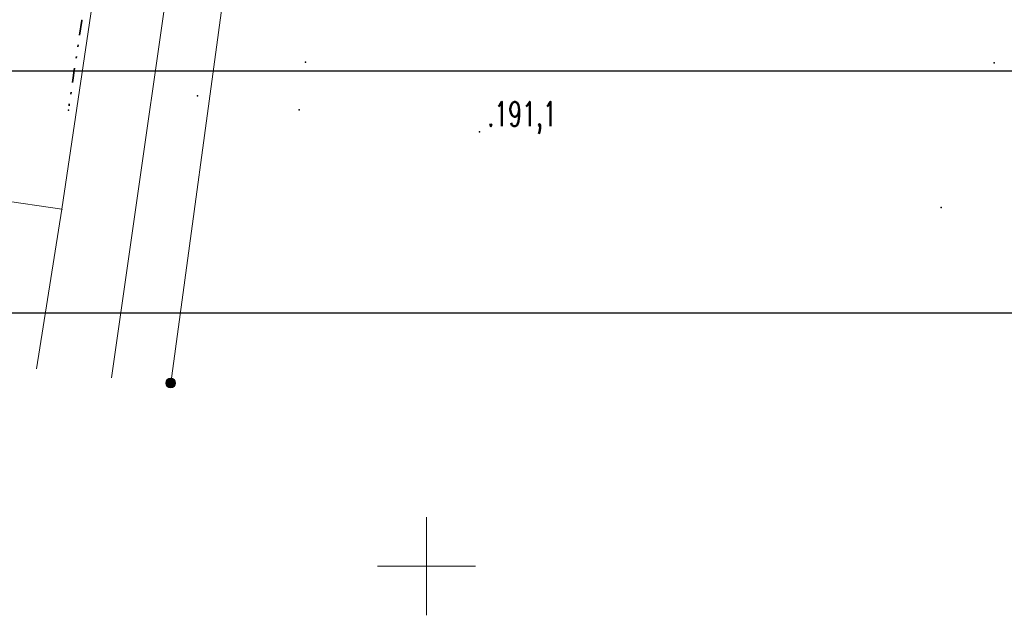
# Model space of a CAD drawing. Header units: metres. Extents: x 5484066 to 5586315, y 5680530 to 5718493.
# Tile 5 of 110: x 5516029 to 5516079, y 5683248 to 5683278. Entities that reach past the tile are written whole.
import ezdxf
from ezdxf.enums import TextEntityAlignment as Align

# ---------------------------------------------------------------- set-up
doc = ezdxf.new("R2010")
doc.units = ezdxf.units.M
doc.linetypes.add('01-SIM Weglinie-PZT-PTW_06-10-2025$0$L_0_02', pattern=[0])
doc.linetypes.add('01-SIM Weglinie-PZT-PTW_06-10-2025$0$L_0_07', pattern=[2.25, 0.75, -0.5, 0, -0.5, 0, -0.5])
for name, color, linetype, lineweight, true_color in [('01-SIM Weglinie-PZT-PTW_06-10-2025$0$EGB_DzialkaEwidencyjna', 7, '01-SIM Weglinie-PZT-PTW_06-10-2025$0$L_0_02', 18, 0x000000), ('01-SIM Weglinie-PZT-PTW_06-10-2025$0$GES_PrzewodKanalizacyjny', 7, 'Continuous', 18, 0x803300), ('01-SIM Weglinie-PZT-PTW_06-10-2025$0$GES_UrzadzeniaSiecKanalizacyjna_P', 7, 'Continuous', 18, 0x000000), ('01-SIM Weglinie-PZT-PTW_06-10-2025$0$pzp', 7, '01-SIM Weglinie-PZT-PTW_06-10-2025$0$L_0_07', 35, 0xd200d2), ('01-SIM Weglinie-PZT-PTW_06-10-2025$0$siatka', 7, 'Continuous', 25, 0x000000), ('01-SIM Weglinie-PZT-PTW_06-10-2025$0$wysokosci', 7, 'Continuous', 25, 0x803300)]:
    doc.layers.add(name, color=color, linetype=linetype, lineweight=lineweight, true_color=true_color)
doc.layers.add('_xref', color=7, linetype='Continuous')
doc.styles.add('01-SIM Weglinie-PZT-PTW_06-10-2025$0$STANDARD', font='simplex.shx')
picture_1 = doc.add_image_def('image1.tif', size_in_pixel=(3990, 388))

# ---------------------------------------------------------------- blocks, each defined once
blk = doc.blocks.new('01-SIM Weglinie-PZT-PTW_06-10-2025$0$L_0_02_2')
at = {"color": 0}
blk.add_point((0, 0), dxfattribs=at)
blk = doc.blocks.new('01-SIM Weglinie-PZT-PTW_06-10-2025$0$L_0_02_1')
at = {"color": 0}
blk.add_point((0, 0), dxfattribs=at)
blk = doc.blocks.new('01-SIM Weglinie-PZT-PTW_06-10-2025$0$SUKS')
at = {"linetype": 'Continuous', "lineweight": 18, "true_color": 0xffffff}
blk.add_hatch(color=7, dxfattribs=at).paths.add_polyline_path([(0, -0.5, 1), (0, 0.5, 1)])
at = {"color": 0, "linetype": 'Continuous', "lineweight": 18}
blk.add_circle((0, 0), 0.5, dxfattribs=at)
blk = doc.blocks.new('01-SIM Weglinie-PZT-PTW_06-10-2025')
for p in [(5516032.43, 5683277.82), (5516043.84, 5683275.69), (5516078.94, 5683275.662), (5516038.33, 5683273.98), (5516031.75, 5683273.25), (5516043.51, 5683273.26), (5516052.7, 5683272.149), (5516076.232, 5683268.294), (5516036.966, 5683259.341)]:
    blk.add_point(p)
at = {"layer": '01-SIM Weglinie-PZT-PTW_06-10-2025$0$EGB_DzialkaEwidencyjna', "linetype": 'CONTINUOUS', "lineweight": 18}
for p, q in [((5515979.166, 5683275.855), (5515981.921, 5683294.534)), ((5515981.921, 5683294.534), (5516034.227, 5683287.076)), ((5516034.227, 5683287.076), (5516031.417, 5683268.196)), ((5516031.417, 5683268.196), (5515979.166, 5683275.855)), ((5516031.417, 5683268.196), (5516030.122, 5683260.061))]:
    blk.add_line(p, q, dxfattribs=at)
at = {"layer": '01-SIM Weglinie-PZT-PTW_06-10-2025$0$GES_PrzewodKanalizacyjny', "color": 36, "linetype": 'Continuous', "lineweight": 18, "true_color": 0x803300, "flags": 128}
for points in [[(5516033.952, 5683259.599), (5516037.976, 5683287.795), (5516042.223, 5683317.771), (5516052.554, 5683383.113), (5516056.545, 5683408.655)], [(5516057.73, 5683408.467), (5516056.79, 5683395.808), (5516054.409, 5683380.825), (5516049.34, 5683349.5), (5516043.845, 5683314.963), (5516039.885, 5683280.729), (5516036.966, 5683259.341)]]:
    blk.add_lwpolyline(points, dxfattribs=at)
at = {"layer": '01-SIM Weglinie-PZT-PTW_06-10-2025$0$GES_UrzadzeniaSiecKanalizacyjna_P', "color": 36, "true_color": 0x803300}
blk.add_point((5516036.966, 5683259.341), dxfattribs=at)
at = {"layer": '01-SIM Weglinie-PZT-PTW_06-10-2025$0$pzp', "lineweight": 35, "flags": 128}
blk.add_lwpolyline([(5516032.43, 5683277.82), (5516031.75, 5683273.25)], dxfattribs=at)
at = {"layer": '01-SIM Weglinie-PZT-PTW_06-10-2025$0$siatka', "color": 18, "linetype": 'Continuous', "lineweight": 13, "true_color": 0x000000, "flags": 128}
for points in [[(5516050, 5683247.5), (5516050, 5683252.5)], [(5516047.5, 5683250), (5516052.5, 5683250)]]:
    blk.add_lwpolyline(points, dxfattribs=at)
at = {"layer": '01-SIM Weglinie-PZT-PTW_06-10-2025$0$EGB_DzialkaEwidencyjna', "color": 18, "linetype": 'Continuous', "true_color": 0x000000, "xscale": 0.5, "yscale": 0.5, "zscale": 0.5}
for name, rotation in [('01-SIM Weglinie-PZT-PTW_06-10-2025$0$L_0_02_2', 81.53), ('01-SIM Weglinie-PZT-PTW_06-10-2025$0$L_0_02_1', 171.66)]:
    blk.add_blockref(name, (5516031.417, 5683268.196), dxfattribs=dict(at, rotation=rotation))
at = {"layer": '01-SIM Weglinie-PZT-PTW_06-10-2025$0$GES_UrzadzeniaSiecKanalizacyjna_P', "color": 36, "linetype": 'Continuous', "true_color": 0x803300, "xscale": 0.5, "yscale": 0.5, "zscale": 0.5}
blk.add_blockref('01-SIM Weglinie-PZT-PTW_06-10-2025$0$SUKS', (5516036.966, 5683259.341), dxfattribs=at)
at = {"layer": '01-SIM Weglinie-PZT-PTW_06-10-2025$0$wysokosci', "lineweight": 25, "style": '01-SIM Weglinie-PZT-PTW_06-10-2025$0$STANDARD', "width": 0.66}
blk.add_text('.191,1', height=1.25, dxfattribs=at).set_placement((5516053.11, 5683273.68), align=Align.TOP_LEFT)
image = blk.add_image(picture_1, insert=(5516012.161, 5683262.906), size_in_units=(126.429, 12.339))
image.dxf.flags = 15

msp = doc.modelspace()

# ---------------------------------------------------------------- block references
at = {"layer": '_xref'}
msp.add_blockref('01-SIM Weglinie-PZT-PTW_06-10-2025', (0, 0), dxfattribs=at)

doc.saveas('drawing.dxf')
